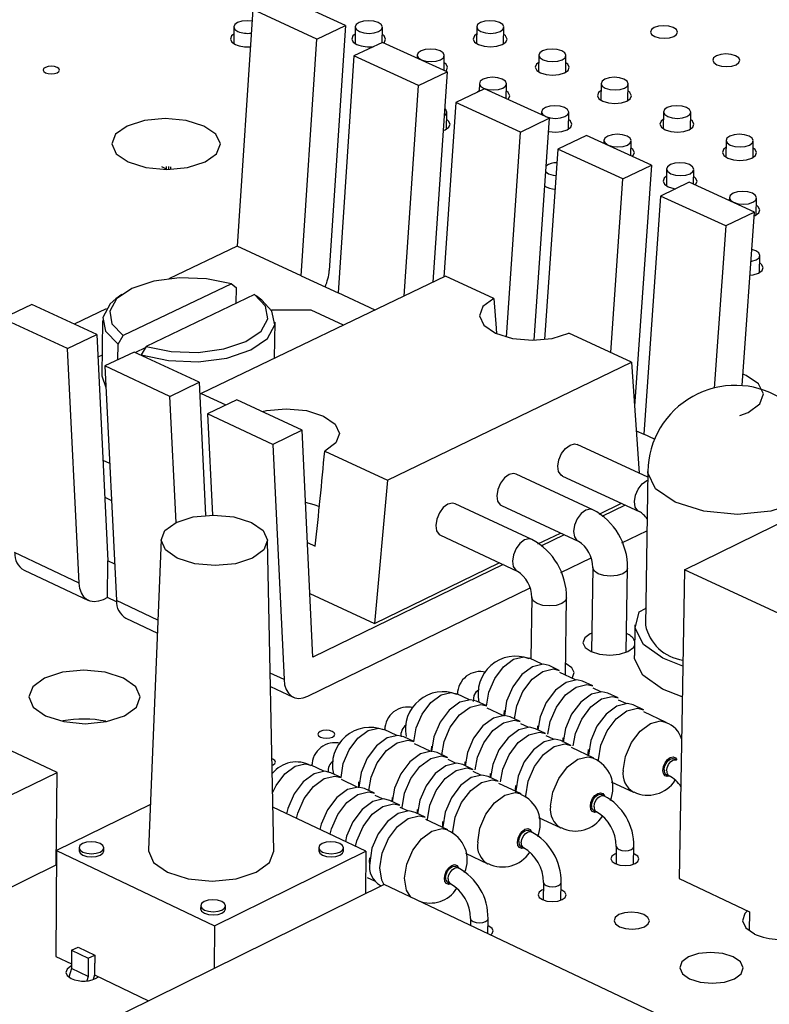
# Model space of a CAD drawing. Extents: x 64 to 144, y 97 to 234.
# Tile 11 of 16: x 110 to 120, y 170 to 183. Entities that reach past the tile are written whole.
import ezdxf

# ---------------------------------------------------------------- set-up
doc = ezdxf.new("R2010")
doc.units = 0
doc.layers.get('0').update_dxf_attribs({"linetype": 'CONTINUOUS'})

msp = doc.modelspace()

# ---------------------------------------------------------------- linework, layer by layer
at = {"color": 7, "linetype": 'CONTINUOUS'}
for p, q in [((114.285, 183.032), (113.458, 183.41)), ((113.088, 183.235), (112.889, 180.184)), ((113.915, 182.856), (113.088, 183.235)), ((112.845, 183.012), (112.843, 182.797)), ((113.915, 182.856), (114.285, 183.032)), ((114.285, 183.032), (114.075, 179.87)), ((114.411, 183.012), (114.409, 182.797)), ((114.758, 182.81), (114.76, 183.009)), ((115.977, 183.013), (115.974, 182.797)), ((116.323, 182.793), (116.326, 183.008)), ((113.713, 179.803), (113.915, 182.856)), ((114.764, 182.813), (114.394, 182.638)), ((115.595, 182.433), (114.764, 182.813)), ((114.394, 182.638), (114.19, 179.582)), ((115.225, 182.257), (114.394, 182.638)), ((115.21, 182.648), (115.209, 182.61)), ((115.557, 182.451), (115.559, 182.644)), ((116.778, 182.648), (116.775, 182.433)), ((117.124, 182.428), (117.127, 182.643)), ((115.225, 182.257), (115.595, 182.433)), ((115.595, 182.433), (115.411, 179.718)), ((115.042, 179.541), (115.225, 182.257)), ((116.011, 182.282), (116.009, 182.182)), ((116.358, 182.085), (116.36, 182.278)), ((117.581, 182.283), (117.577, 182.067)), ((117.927, 182.062), (117.931, 182.278)), ((116.076, 182.214), (115.706, 182.038)), ((116.009, 182.189), (115.986, 182.171)), ((116.911, 181.833), (116.076, 182.214)), ((115.706, 182.038), (115.553, 179.786)), ((116.541, 181.656), (115.706, 182.038)), ((115.588, 181.695), (115.591, 181.911)), ((116.813, 181.916), (116.813, 181.877)), ((117.16, 181.695), (117.164, 181.911)), ((118.386, 181.916), (118.382, 181.7)), ((118.732, 181.695), (118.736, 181.911)), ((116.541, 181.656), (116.911, 181.833)), ((116.911, 181.833), (116.713, 178.97)), ((116.359, 179.012), (116.541, 181.656)), ((117.394, 181.612), (117.024, 181.435)), ((118.232, 181.229), (117.394, 181.612)), ((117.618, 181.549), (117.618, 181.51)), ((117.966, 181.351), (117.969, 181.543)), ((119.193, 181.549), (119.189, 181.332)), ((119.54, 181.327), (119.543, 181.543)), ((117.024, 181.435), (116.853, 178.979)), ((117.862, 181.052), (117.024, 181.435)), ((111.912, 181.21), (111.972, 181.183)), ((111.972, 181.211), (111.972, 181.174)), ((112.001, 181.21), (112.001, 181.175)), ((112.03, 181.209), (112.03, 181.175)), ((117.862, 181.052), (118.232, 181.229)), ((118.232, 181.229), (118.013, 178.12)), ((118.425, 181.18), (118.422, 180.963)), ((118.773, 180.982), (118.777, 181.175)), ((117.705, 178.814), (117.862, 181.052)), ((118.717, 181.008), (118.347, 180.83)), ((119.559, 180.623), (118.717, 181.008)), ((118.347, 180.83), (118.13, 177.76)), ((119.189, 180.445), (118.347, 180.83)), ((119.235, 180.811), (119.234, 180.772)), ((119.582, 180.588), (119.586, 180.805)), ((119.559, 180.623), (119.189, 180.445)), ((119.398, 178.386), (119.559, 180.623)), ((119.189, 180.445), (119.04, 178.355)), ((112.889, 180.184), (112.009, 179.764)), ((113.713, 179.803), (112.889, 180.184)), ((119.625, 179.845), (119.629, 180.063)), ((112.813, 179.698), (111.417, 179.031)), ((115.574, 179.796), (112.426, 178.284)), ((112.813, 179.698), (112.875, 179.65)), ((113.713, 179.803), (114.19, 179.582)), ((116.197, 179.509), (115.574, 179.796)), ((111.401, 179.56), (111.325, 179.505)), ((113.111, 179.561), (111.714, 178.892)), ((112.875, 179.65), (112.873, 179.447)), ((114.668, 179.361), (114.19, 179.582)), ((110.241, 179.433), (109.864, 179.253)), ((111.077, 179.044), (110.241, 179.433)), ((113.208, 179.487), (113.133, 179.544)), ((111.2, 179.378), (110.785, 179.18)), ((113.841, 179.359), (113.33, 179.359)), ((114.26, 179.165), (113.841, 179.359)), ((110.699, 178.864), (109.864, 179.253)), ((111.151, 179.226), (111.145, 178.52)), ((113.371, 178.738), (113.376, 179.206)), ((117.974, 178.69), (117.165, 179.063)), ((110.699, 178.864), (111.077, 179.044)), ((111.077, 179.044), (111.222, 176.125)), ((111.351, 178.72), (111.353, 178.922)), ((111.353, 178.922), (111.417, 179.031)), ((110.851, 175.839), (110.699, 178.864)), ((111.559, 178.819), (111.182, 178.639)), ((112.398, 178.429), (111.559, 178.819)), ((111.703, 178.873), (111.576, 178.812)), ((111.714, 178.892), (111.65, 178.783)), ((111.147, 178.778), (111.091, 178.751)), ((111.65, 178.783), (111.65, 178.777)), ((114.826, 177.166), (117.974, 178.69)), ((117.974, 178.69), (118.073, 177.255)), ((112.021, 178.247), (111.182, 178.639)), ((111.182, 178.639), (111.333, 175.613)), ((112.021, 178.247), (112.398, 178.429)), ((112.398, 178.429), (112.481, 176.714)), ((112.426, 178.284), (112.406, 178.274)), ((112.426, 178.284), (112.744, 178.136)), ((112.1, 176.621), (112.021, 178.247)), ((112.883, 178.203), (112.506, 178.021)), ((113.726, 177.81), (112.883, 178.203)), ((113.348, 177.628), (112.506, 178.021)), ((112.506, 178.021), (112.569, 176.717)), ((113.726, 177.81), (113.348, 177.628)), ((113.863, 174.883), (113.726, 177.81)), ((118.035, 177.804), (118.13, 177.76)), ((118.271, 177.695), (118.13, 177.76)), ((113.348, 177.628), (113.492, 174.595)), ((114.017, 177.542), (114.826, 177.166)), ((118.183, 177.204), (117.272, 177.626)), ((111.157, 177.426), (111.244, 177.385)), ((118.656, 176.012), (121.667, 177.485)), ((118.184, 177.279), (118.152, 175.298)), ((114.826, 177.166), (114.657, 175.316)), ((117.475, 176.785), (116.486, 177.245)), ((117.083, 177.22), (118.071, 176.762)), ((111.181, 176.947), (111.268, 176.906)), ((116.687, 176.402), (115.698, 176.862)), ((116.297, 176.838), (117.285, 176.378)), ((117.554, 176.728), (117.842, 176.868)), ((117.89, 176.846), (117.592, 176.7)), ((117.85, 176.358), (118.171, 176.515)), ((111.908, 176.402), (111.745, 172.399)), ((113.362, 172.383), (113.28, 176.389)), ((115.509, 176.456), (116.497, 175.994)), ((116.767, 176.344), (117.056, 176.485)), ((117.104, 176.463), (116.805, 176.317)), ((113.793, 176.362), (113.894, 176.315)), ((110.851, 175.839), (110.019, 176.232)), ((111.218, 175.653), (111.222, 176.125)), ((111.309, 176.084), (111.222, 176.125)), ((117.063, 175.974), (117.452, 176.164)), ((110.14, 176.006), (110.972, 175.613)), ((116.316, 176.079), (113.863, 174.883)), ((114.657, 175.316), (116.268, 176.101)), ((117.474, 176.039), (117.458, 174.954)), ((117.906, 174.947), (117.923, 176.033)), ((118.656, 176.012), (118.589, 172.028)), ((121.141, 174.856), (118.656, 176.012)), ((113.799, 174.381), (116.664, 175.779)), ((111.218, 175.653), (111.16, 175.625)), ((111.334, 175.599), (111.218, 175.653)), ((113.824, 175.707), (114.657, 175.316)), ((116.687, 175.654), (116.675, 174.861)), ((117.121, 174.652), (117.136, 175.648)), ((118.071, 175.469), (118.155, 175.51)), ((111.453, 175.386), (111.859, 175.195)), ((118.017, 175.3), (118.01, 174.905)), ((116.819, 174.793), (116.657, 174.869)), ((117.042, 174.714), (116.911, 174.775)), ((117.251, 174.591), (117.048, 174.686)), ((113.318, 174.507), (113.612, 174.369)), ((117.473, 174.512), (117.343, 174.573)), ((117.577, 174.438), (117.48, 174.484)), ((115.884, 174.335), (115.722, 174.411)), ((117.8, 174.359), (117.669, 174.42)), ((116.107, 174.255), (115.976, 174.316)), ((116.315, 174.132), (116.113, 174.227)), ((117.904, 174.285), (117.807, 174.331)), ((118.127, 174.206), (117.996, 174.267)), ((116.538, 174.052), (116.408, 174.114)), ((118.421, 174.043), (118.133, 174.178)), ((116.642, 173.979), (116.545, 174.024)), ((116.763, 173.943), (116.766, 173.997)), ((114.946, 173.875), (114.784, 173.951)), ((115.168, 173.795), (115.038, 173.856)), ((116.865, 173.899), (116.734, 173.96)), ((116.969, 173.825), (116.871, 173.871)), ((117.09, 173.789), (117.093, 173.844)), ((115.377, 173.671), (115.175, 173.767)), ((117.192, 173.745), (117.061, 173.807)), ((117.486, 173.582), (117.198, 173.717)), ((110.565, 173.396), (109.901, 173.712)), ((115.6, 173.591), (115.469, 173.653)), ((114.004, 173.413), (113.843, 173.489)), ((115.704, 173.517), (115.607, 173.563)), ((115.927, 173.437), (115.796, 173.499)), ((115.826, 173.482), (115.829, 173.535)), ((118.552, 173.557), (118.519, 173.573)), ((107.381, 171.845), (110.565, 173.396)), ((110.556, 172.205), (110.565, 173.396)), ((114.227, 173.333), (114.097, 173.394)), ((116.03, 173.363), (115.933, 173.409)), ((116.254, 173.283), (116.123, 173.345)), ((116.153, 173.328), (116.156, 173.382)), ((118.423, 173.368), (118.456, 173.353)), ((114.436, 173.209), (114.234, 173.305)), ((116.548, 173.12), (116.26, 173.255)), ((117.711, 173.278), (117.998, 173.144)), ((114.659, 173.129), (114.528, 173.19)), ((114.762, 173.055), (114.666, 173.1)), ((117.617, 173.095), (117.584, 173.111)), ((111.769, 172.983), (110.559, 172.391)), ((114.986, 172.974), (114.855, 173.036)), ((114.886, 173.02), (114.889, 173.072)), ((114.548, 172.38), (113.35, 172.948)), ((115.089, 172.9), (114.992, 172.946)), ((115.313, 172.82), (115.182, 172.881)), ((115.212, 172.866), (115.215, 172.918)), ((117.487, 172.906), (117.52, 172.891)), ((115.606, 172.656), (115.319, 172.791)), ((116.774, 172.817), (117.061, 172.682)), ((116.678, 172.632), (116.645, 172.647)), ((117.777, 172.444), (117.773, 172.217)), ((110.559, 172.391), (110.548, 171.025)), ((110.559, 172.391), (112.595, 171.419)), ((110.849, 172.427), (110.849, 172.387)), ((111.167, 172.384), (111.168, 172.424)), ((112.595, 171.419), (114.548, 172.38)), ((113.94, 172.427), (113.939, 172.387)), ((114.258, 172.384), (114.259, 172.424)), ((114.548, 172.38), (114.541, 171.831)), ((115.834, 172.354), (116.121, 172.218)), ((116.548, 172.442), (116.581, 172.427)), ((117.999, 172.213), (118.003, 172.44)), ((107.376, 170.65), (110.556, 172.205)), ((115.736, 172.167), (115.703, 172.183)), ((114.785, 171.952), (110.954, 170.062)), ((114.565, 172.044), (114.661, 171.998)), ((114.735, 171.938), (114.747, 171.933)), ((118.499, 170.189), (114.785, 171.952)), ((115.606, 171.977), (115.639, 171.962)), ((116.838, 171.979), (116.835, 171.752)), ((117.061, 171.749), (117.065, 171.976)), ((118.589, 172.028), (119.494, 171.601)), ((112.418, 171.679), (112.417, 171.639)), ((112.737, 171.636), (112.737, 171.675)), ((119.494, 171.601), (119.489, 171.354)), ((115.896, 171.513), (115.895, 171.425)), ((116.121, 171.318), (116.123, 171.51)), ((112.595, 171.419), (112.59, 170.869)), ((110.752, 171.103), (110.75, 170.869)), ((110.752, 171.103), (110.836, 171.145)), ((110.752, 171.103), (110.967, 171)), ((110.836, 171.145), (111.052, 171.042)), ((110.548, 171.025), (110.75, 170.928)), ((110.967, 171), (110.965, 170.766)), ((110.967, 171), (111.052, 171.042)), ((111.049, 170.937), (111.048, 170.786)), ((111.049, 170.937), (111.051, 170.938)), ((111.052, 171.042), (111.051, 170.938)), ((110.75, 170.869), (110.718, 170.759)), ((110.965, 170.766), (110.75, 170.869)), ((110.965, 170.766), (110.949, 170.71)), ((111.048, 170.786), (111.03, 170.726)), ((111.048, 170.786), (111.744, 170.452))]:
    msp.add_line(p, q, dxfattribs=at)
at = {"color": 8, "linetype": 'CONTINUOUS'}
for p, q in [((111.866, 175.361), (111.333, 175.613)), ((113.492, 174.595), (113.315, 174.678))]:
    msp.add_line(p, q, dxfattribs=at)
at = {"color": 7, "linetype": 'CONTINUOUS'}
for points in [[(113.078, 183.086), (113.017, 183.092), (112.95, 183.085), (112.894, 183.068), (112.857, 183.042), (112.845, 183.011), (112.86, 182.979), (112.898, 182.953)], [(114.465, 182.953), (114.522, 182.936), (114.589, 182.929), (114.656, 182.936), (114.711, 182.953), (114.748, 182.979), (114.76, 183.011), (114.746, 183.042), (114.707, 183.068), (114.649, 183.085), (114.582, 183.092), (114.516, 183.085), (114.46, 183.068), (114.423, 183.042), (114.411, 183.011), (114.426, 182.979), (114.465, 182.953)], [(116.031, 182.953), (116.089, 182.936), (116.156, 182.929), (116.222, 182.936), (116.278, 182.953), (116.314, 182.979), (116.326, 183.011), (116.312, 183.042), (116.272, 183.068), (116.215, 183.085), (116.148, 183.092), (116.082, 183.085), (116.026, 183.068), (115.989, 183.042), (115.977, 183.011), (115.992, 182.979), (116.031, 182.953)], [(118.272, 182.889), (118.329, 182.871), (118.396, 182.865), (118.463, 182.871), (118.518, 182.889), (118.555, 182.915), (118.566, 182.946), (118.551, 182.977), (118.512, 183.004), (118.454, 183.021), (118.387, 183.027), (118.321, 183.021), (118.265, 183.004), (118.229, 182.977), (118.218, 182.946), (118.232, 182.915), (118.272, 182.889)], [(112.844, 182.918), (112.815, 182.895), (112.8, 182.856), (112.818, 182.817), (112.866, 182.784)], [(114.41, 182.919), (114.381, 182.895), (114.366, 182.856), (114.384, 182.817), (114.433, 182.784)], [(114.777, 182.807), (114.787, 182.817), (114.802, 182.856), (114.784, 182.895), (114.759, 182.915)], [(115.976, 182.919), (115.947, 182.895), (115.932, 182.856), (115.95, 182.817), (115.999, 182.784)], [(115.999, 182.784), (116.071, 182.762), (116.154, 182.755), (116.237, 182.762), (116.307, 182.784), (116.353, 182.817), (116.368, 182.856), (116.349, 182.895), (116.325, 182.915)], [(115.264, 182.588), (115.321, 182.571), (115.388, 182.564), (115.455, 182.571), (115.511, 182.588), (115.547, 182.615), (115.559, 182.646), (115.545, 182.677), (115.506, 182.703), (115.448, 182.721), (115.381, 182.727), (115.314, 182.721), (115.259, 182.703), (115.222, 182.677), (115.21, 182.646), (115.225, 182.615), (115.264, 182.588)], [(116.832, 182.588), (116.89, 182.571), (116.957, 182.564), (117.023, 182.571), (117.079, 182.588), (117.116, 182.615), (117.127, 182.646), (117.113, 182.677), (117.073, 182.703), (117.016, 182.721), (116.949, 182.727), (116.882, 182.721), (116.826, 182.703), (116.79, 182.677), (116.778, 182.646), (116.793, 182.615), (116.832, 182.588)], [(119.075, 182.524), (119.133, 182.507), (119.2, 182.5), (119.266, 182.507), (119.322, 182.524), (119.358, 182.551), (119.37, 182.582), (119.355, 182.613), (119.315, 182.639), (119.258, 182.657), (119.191, 182.663), (119.124, 182.657), (119.069, 182.639), (119.032, 182.613), (119.021, 182.582), (119.036, 182.551), (119.075, 182.524)], [(110.417, 182.42), (110.452, 182.41), (110.493, 182.406), (110.533, 182.41), (110.567, 182.42), (110.59, 182.436), (110.598, 182.455), (110.589, 182.474), (110.566, 182.49), (110.531, 182.501), (110.49, 182.505), (110.45, 182.501), (110.416, 182.49), (110.393, 182.474), (110.385, 182.455), (110.394, 182.436), (110.417, 182.42)], [(115.576, 182.442), (115.586, 182.452), (115.601, 182.491), (115.582, 182.53), (115.558, 182.55)], [(116.777, 182.555), (116.747, 182.53), (116.732, 182.491), (116.751, 182.452), (116.8, 182.419)], [(116.8, 182.419), (116.871, 182.397), (116.955, 182.389), (117.039, 182.397), (117.108, 182.419), (117.154, 182.452), (117.169, 182.491), (117.15, 182.53), (117.126, 182.55)], [(116.064, 182.223), (116.122, 182.205), (116.189, 182.199), (116.256, 182.205), (116.312, 182.223), (116.348, 182.249), (116.36, 182.28), (116.346, 182.311), (116.306, 182.338), (116.249, 182.356), (116.182, 182.362), (116.115, 182.356), (116.059, 182.338), (116.022, 182.311), (116.011, 182.28), (116.025, 182.249), (116.064, 182.223)], [(117.635, 182.223), (117.693, 182.205), (117.76, 182.199), (117.827, 182.205), (117.882, 182.223), (117.919, 182.249), (117.931, 182.28), (117.916, 182.311), (117.876, 182.338), (117.819, 182.356), (117.751, 182.362), (117.685, 182.356), (117.629, 182.338), (117.593, 182.311), (117.581, 182.28), (117.596, 182.249), (117.635, 182.223)], [(116.377, 182.076), (116.387, 182.086), (116.402, 182.125), (116.383, 182.164), (116.359, 182.184)], [(117.579, 182.189), (117.549, 182.164), (117.535, 182.125), (117.553, 182.086), (117.602, 182.053)], [(117.602, 182.053), (117.674, 182.031), (117.759, 182.023), (117.842, 182.031), (117.912, 182.053), (117.957, 182.086), (117.972, 182.125), (117.953, 182.164), (117.929, 182.184)], [(116.867, 181.856), (116.925, 181.838), (116.992, 181.832), (117.059, 181.838), (117.115, 181.856), (117.152, 181.882), (117.164, 181.914), (117.149, 181.945), (117.109, 181.971), (117.052, 181.989), (116.985, 181.995), (116.918, 181.989), (116.862, 181.971), (116.825, 181.945), (116.813, 181.914), (116.828, 181.882), (116.867, 181.856)], [(118.44, 181.856), (118.498, 181.838), (118.565, 181.832), (118.632, 181.838), (118.688, 181.856), (118.724, 181.882), (118.736, 181.914), (118.721, 181.945), (118.681, 181.971), (118.624, 181.989), (118.556, 181.995), (118.49, 181.989), (118.434, 181.971), (118.397, 181.945), (118.386, 181.914), (118.401, 181.882), (118.44, 181.856)], [(115.557, 181.863), (115.579, 181.882), (115.591, 181.914), (115.577, 181.945), (115.563, 181.957)], [(111.483, 181.271), (111.712, 181.199), (111.982, 181.174), (112.249, 181.199), (112.475, 181.271), (112.623, 181.377), (112.672, 181.503), (112.615, 181.628), (112.46, 181.734), (112.23, 181.805), (111.961, 181.83), (111.694, 181.805), (111.469, 181.734), (111.32, 181.628), (111.271, 181.503), (111.328, 181.377), (111.483, 181.271)], [(115.544, 181.675), (115.572, 181.686), (115.618, 181.72), (115.633, 181.759), (115.615, 181.798), (115.59, 181.818)], [(116.899, 181.666), (116.907, 181.664), (116.991, 181.656), (117.075, 181.664), (117.144, 181.686), (117.19, 181.72), (117.205, 181.759), (117.186, 181.798), (117.162, 181.817)], [(118.384, 181.823), (118.354, 181.798), (118.339, 181.759), (118.358, 181.72), (118.407, 181.686)], [(118.407, 181.686), (118.48, 181.664), (118.564, 181.656), (118.647, 181.664), (118.717, 181.686), (118.763, 181.72), (118.777, 181.759), (118.758, 181.798), (118.734, 181.817)], [(117.673, 181.488), (117.73, 181.47), (117.798, 181.464), (117.865, 181.47), (117.921, 181.488), (117.957, 181.515), (117.969, 181.546), (117.954, 181.577), (117.915, 181.604), (117.857, 181.622), (117.789, 181.628), (117.723, 181.622), (117.667, 181.604), (117.63, 181.577), (117.618, 181.546), (117.633, 181.515), (117.673, 181.488)], [(119.247, 181.488), (119.305, 181.47), (119.373, 181.464), (119.44, 181.47), (119.495, 181.488), (119.532, 181.515), (119.543, 181.546), (119.528, 181.577), (119.489, 181.604), (119.431, 181.622), (119.363, 181.628), (119.297, 181.622), (119.241, 181.604), (119.204, 181.577), (119.193, 181.546), (119.208, 181.515), (119.247, 181.488)], [(117.986, 181.342), (117.996, 181.352), (118.01, 181.391), (117.992, 181.43), (117.968, 181.45)], [(119.191, 181.455), (119.161, 181.43), (119.146, 181.391), (119.165, 181.352), (119.215, 181.318)], [(119.215, 181.318), (119.287, 181.296), (119.371, 181.288), (119.455, 181.296), (119.524, 181.318), (119.57, 181.352), (119.584, 181.391), (119.566, 181.43), (119.542, 181.449)], [(118.48, 181.119), (118.538, 181.102), (118.605, 181.095), (118.672, 181.102), (118.728, 181.119), (118.765, 181.146), (118.777, 181.177), (118.761, 181.209), (118.722, 181.236), (118.664, 181.253), (118.596, 181.26), (118.53, 181.253), (118.474, 181.236), (118.437, 181.209), (118.425, 181.177), (118.44, 181.146), (118.48, 181.119)], [(116.863, 181.146), (116.864, 181.146), (116.903, 181.119)], [(116.903, 181.119), (116.961, 181.102), (117, 181.096)], [(118.424, 181.087), (118.394, 181.062), (118.379, 181.022), (118.398, 180.983), (118.447, 180.95)], [(118.793, 180.973), (118.803, 180.983), (118.818, 181.022), (118.799, 181.062), (118.775, 181.081)], [(118.447, 180.95), (118.52, 180.927), (118.542, 180.924)], [(119.289, 180.75), (119.347, 180.732), (119.415, 180.726), (119.482, 180.732), (119.538, 180.75), (119.575, 180.776), (119.586, 180.808), (119.571, 180.839), (119.531, 180.866), (119.473, 180.884), (119.406, 180.89), (119.339, 180.884), (119.283, 180.866), (119.246, 180.839), (119.235, 180.808), (119.25, 180.776), (119.289, 180.75)], [(119.556, 180.574), (119.567, 180.58), (119.613, 180.613), (119.627, 180.653), (119.608, 180.692), (119.585, 180.711)], [(119.513, 179.987), (119.525, 179.989), (119.581, 180.007), (119.618, 180.034), (119.629, 180.066), (119.614, 180.098), (119.574, 180.124), (119.524, 180.141)], [(119.501, 179.809), (119.54, 179.815), (119.61, 179.837), (119.656, 179.871), (119.671, 179.91), (119.651, 179.95), (119.628, 179.969)], [(112.813, 179.698), (112.492, 179.764), (112.145, 179.775), (111.812, 179.731), (111.531, 179.637), (111.334, 179.503), (111.245, 179.345), (111.273, 179.181), (111.417, 179.031)], [(111.714, 178.892), (112.036, 178.827), (112.384, 178.815), (112.718, 178.86), (113, 178.954), (113.196, 179.089), (113.284, 179.247), (113.255, 179.41), (113.111, 179.561)], [(111.325, 179.505), (111.251, 179.44), (111.155, 179.266), (111.19, 179.086), (111.353, 178.922)], [(111.65, 178.783), (112.002, 178.709), (112.384, 178.694), (112.753, 178.742), (113.063, 178.846), (113.278, 178.994), (113.373, 179.168), (113.336, 179.348), (113.208, 179.487)], [(116.197, 179.509), (116.057, 179.407), (116.012, 179.286), (116.068, 179.165), (116.218, 179.063), (116.438, 178.994), (116.696, 178.97), (116.951, 178.994), (117.165, 179.063)], [(116.197, 179.509), (116.226, 179.128), (116.231, 179.054)], [(111.145, 178.52), (111.145, 178.511), (111.196, 178.361)], [(119.371, 177.999), (119.479, 178.041), (119.627, 178.15), (119.673, 178.279), (119.612, 178.407), (119.452, 178.516), (119.409, 178.534)], [(113.211, 178.05), (113.265, 178.063), (113.522, 178.087), (113.78, 178.063), (114, 177.993), (114.15, 177.89), (114.206, 177.768), (114.159, 177.646), (114.017, 177.542)], [(117.083, 177.22), (117.066, 177.231), (117.033, 177.279), (117.023, 177.348), (117.036, 177.429), (117.07, 177.51), (117.121, 177.577), (117.18, 177.62), (117.239, 177.634), (117.272, 177.626)], [(116.486, 177.245), (116.453, 177.253), (116.394, 177.239), (116.335, 177.195), (116.284, 177.128), (116.249, 177.048), (116.237, 176.966), (116.247, 176.897), (116.28, 176.849), (116.297, 176.838)], [(113.953, 176.824), (113.882, 176.85), (113.769, 176.878)], [(115.606, 176.856), (115.546, 176.812), (115.496, 176.745), (115.461, 176.665), (115.448, 176.583), (115.459, 176.514), (115.492, 176.466), (115.509, 176.456)], [(115.698, 176.862), (115.665, 176.87), (115.606, 176.856)], [(113.071, 176.622), (113.223, 176.516), (113.28, 176.391), (113.232, 176.266), (113.087, 176.16), (112.866, 176.089), (112.604, 176.064), (112.341, 176.089), (112.116, 176.16), (111.964, 176.266), (111.908, 176.391), (111.956, 176.516), (112.102, 176.622), (112.322, 176.692), (112.583, 176.717), (112.846, 176.692), (113.071, 176.622)], [(111.16, 175.625), (111.102, 175.604), (111.046, 175.597), (110.994, 175.605), (110.948, 175.627), (110.91, 175.664), (110.88, 175.712), (110.86, 175.771), (110.851, 175.839)], [(118.155, 175.517), (118.155, 175.516), (118.148, 175.507)], [(118.635, 174.769), (118.378, 174.869), (118.126, 175.049), (118.019, 175.258), (118.071, 175.469)], [(117.461, 175.193), (117.44, 175.184), (117.37, 175.132), (117.347, 175.07), (117.376, 175.009), (117.451, 174.957)], [(117.451, 174.957), (117.562, 174.922), (117.692, 174.909), (117.82, 174.922), (117.927, 174.957), (117.997, 175.009), (118.012, 175.033)], [(118.628, 174.374), (118.371, 174.473), (118.119, 174.653), (118.013, 174.862), (118.01, 174.905)], [(116.911, 174.775), (116.834, 174.793), (116.698, 174.761), (116.56, 174.659), (116.442, 174.503), (116.362, 174.318), (116.333, 174.13)], [(116.464, 174.087), (116.493, 174.256), (116.573, 174.442), (116.69, 174.598), (116.828, 174.7), (116.965, 174.732), (117.042, 174.714)], [(117.203, 174.614), (117.211, 174.623), (117.233, 174.685), (117.205, 174.746), (117.129, 174.799), (117.123, 174.802)], [(110.417, 174.127), (110.653, 174.052), (110.929, 174.026), (111.203, 174.052), (111.435, 174.127), (111.588, 174.239), (111.639, 174.371), (111.58, 174.503), (111.421, 174.615), (111.186, 174.689), (110.911, 174.716), (110.637, 174.689), (110.405, 174.615), (110.252, 174.503), (110.201, 174.371), (110.259, 174.239), (110.417, 174.127)], [(113.492, 174.595), (113.5, 174.527), (113.52, 174.468), (113.549, 174.419), (113.587, 174.383), (113.633, 174.36), (113.685, 174.352), (113.741, 174.359), (113.799, 174.381)], [(117.343, 174.573), (117.266, 174.591), (117.129, 174.559), (116.992, 174.457), (116.874, 174.301), (116.794, 174.115), (116.764, 173.946)], [(116.895, 173.892), (116.924, 174.054), (117.004, 174.24), (117.122, 174.396), (117.26, 174.498), (117.396, 174.53), (117.473, 174.512)], [(115.936, 174.314), (115.946, 174.388), (115.973, 174.443), (116.007, 174.469), (116.007, 174.469)], [(117.669, 174.42), (117.592, 174.438), (117.456, 174.406), (117.318, 174.304), (117.2, 174.148), (117.12, 173.962), (117.091, 173.793)], [(117.222, 173.739), (117.251, 173.9), (117.331, 174.086), (117.449, 174.242), (117.586, 174.345), (117.723, 174.377), (117.8, 174.359)], [(115.976, 174.316), (115.898, 174.335), (115.761, 174.302), (115.623, 174.2), (115.505, 174.044), (115.425, 173.858), (115.396, 173.67)], [(115.526, 173.626), (115.556, 173.797), (115.636, 173.983), (115.754, 174.139), (115.892, 174.241), (116.029, 174.274), (116.107, 174.255)], [(117.996, 174.267), (117.919, 174.285), (117.783, 174.253), (117.645, 174.15), (117.527, 173.994), (117.447, 173.808), (117.417, 173.621)], [(117.548, 173.537), (117.548, 173.559), (117.578, 173.747), (117.658, 173.933), (117.776, 174.089), (117.913, 174.191), (118.05, 174.224), (118.127, 174.206)], [(116.408, 174.114), (116.33, 174.132), (116.193, 174.099), (116.055, 173.997), (115.937, 173.841), (115.857, 173.655), (115.827, 173.484)], [(116.332, 174.124), (116.332, 174.145), (116.335, 174.198)], [(115.958, 173.431), (115.987, 173.593), (116.067, 173.78), (116.185, 173.936), (116.323, 174.038), (116.46, 174.071), (116.538, 174.052)], [(116.734, 173.96), (116.656, 173.979), (116.519, 173.946), (116.381, 173.844), (116.263, 173.687), (116.183, 173.501), (116.154, 173.33)], [(113.962, 173.853), (113.998, 173.842), (114.04, 173.838), (114.082, 173.842), (114.117, 173.853), (114.14, 173.87), (114.147, 173.89), (114.138, 173.91), (114.114, 173.927), (114.078, 173.939), (114.036, 173.943), (113.994, 173.939), (113.959, 173.927), (113.936, 173.91), (113.929, 173.89), (113.938, 173.87), (113.962, 173.853)], [(115.038, 173.856), (114.959, 173.875), (114.822, 173.842), (114.683, 173.739), (114.565, 173.583), (114.485, 173.397), (114.455, 173.209)], [(116.285, 173.276), (116.314, 173.439), (116.394, 173.626), (116.512, 173.782), (116.65, 173.884), (116.787, 173.917), (116.865, 173.899)], [(114.586, 173.163), (114.615, 173.335), (114.695, 173.522), (114.814, 173.678), (114.952, 173.78), (115.09, 173.813), (115.168, 173.795)], [(115.395, 173.663), (115.395, 173.685), (115.398, 173.737)], [(117.061, 173.807), (116.983, 173.825), (116.846, 173.792), (116.708, 173.69), (116.59, 173.533), (116.51, 173.347), (116.48, 173.159)], [(116.611, 173.074), (116.611, 173.097), (116.641, 173.285), (116.721, 173.472), (116.839, 173.628), (116.977, 173.731), (117.114, 173.764), (117.192, 173.745)], [(115.469, 173.653), (115.391, 173.671), (115.253, 173.638), (115.115, 173.536), (114.997, 173.379), (114.916, 173.193), (114.887, 173.021)], [(115.017, 172.934), (115.017, 172.943), (115.047, 173.131), (115.127, 173.318), (115.245, 173.474), (115.384, 173.577), (115.522, 173.61), (115.6, 173.591)], [(117.416, 173.615), (117.416, 173.636), (117.42, 173.691)], [(113.339, 173.489), (113.351, 173.494), (113.374, 173.511), (113.381, 173.531), (113.372, 173.552), (113.348, 173.569), (113.337, 173.573)], [(115.796, 173.499), (115.717, 173.517), (115.58, 173.484), (115.441, 173.382), (115.323, 173.225), (115.243, 173.039), (115.214, 172.866)], [(118.394, 173.432), (118.4, 173.473), (118.418, 173.513), (118.443, 173.547), (118.473, 173.569), (118.503, 173.577), (118.519, 173.573)], [(114.097, 173.394), (114.017, 173.413), (113.879, 173.38), (113.74, 173.277), (113.622, 173.121), (113.542, 172.934), (113.525, 172.865)], [(113.655, 172.803), (113.672, 172.872), (113.752, 173.059), (113.871, 173.216), (114.01, 173.318), (114.148, 173.351), (114.227, 173.333)], [(115.344, 172.78), (115.344, 172.789), (115.374, 172.977), (115.454, 173.164), (115.572, 173.32), (115.711, 173.423), (115.848, 173.456), (115.927, 173.437)], [(116.123, 173.345), (116.044, 173.363), (115.907, 173.33), (115.768, 173.228), (115.65, 173.071), (115.57, 172.884), (115.54, 172.696)], [(114.528, 173.19), (114.449, 173.209), (114.311, 173.176), (114.172, 173.073), (114.053, 172.916), (113.973, 172.73), (113.956, 172.661)], [(114.455, 173.2), (114.455, 173.224), (114.458, 173.275)], [(115.671, 172.609), (115.671, 172.634), (115.7, 172.822), (115.781, 173.009), (115.899, 173.166), (116.038, 173.269), (116.175, 173.302), (116.254, 173.283)], [(116.48, 173.143), (116.479, 173.174), (116.482, 173.228)], [(114.087, 172.599), (114.104, 172.668), (114.184, 172.855), (114.303, 173.011), (114.442, 173.114), (114.58, 173.147), (114.659, 173.129)], [(117.457, 172.97), (117.464, 173.011), (117.481, 173.051), (117.507, 173.085), (117.537, 173.108), (117.567, 173.115), (117.584, 173.111)], [(114.855, 173.036), (114.776, 173.055), (114.637, 173.021), (114.499, 172.919), (114.38, 172.762), (114.3, 172.575), (114.283, 172.506)], [(114.413, 172.444), (114.43, 172.513), (114.511, 172.7), (114.629, 172.857), (114.768, 172.96), (114.906, 172.993), (114.986, 172.974)], [(115.182, 172.881), (115.102, 172.9), (114.964, 172.867), (114.825, 172.764), (114.707, 172.607), (114.626, 172.42), (114.597, 172.232)], [(114.785, 171.947), (114.753, 172.008), (114.727, 172.169), (114.757, 172.358), (114.838, 172.545), (114.956, 172.702), (115.095, 172.805), (115.233, 172.838), (115.313, 172.82)], [(115.539, 172.687), (115.539, 172.711), (115.542, 172.764)], [(116.518, 172.506), (116.525, 172.547), (116.542, 172.588), (116.568, 172.622), (116.598, 172.644), (116.628, 172.651), (116.645, 172.647)], [(110.897, 172.371), (110.949, 172.354), (111.01, 172.348), (111.071, 172.354), (111.122, 172.371), (111.156, 172.396), (111.168, 172.425), (111.155, 172.455), (111.12, 172.48), (111.067, 172.496), (111.006, 172.502), (110.945, 172.496), (110.894, 172.48), (110.86, 172.455), (110.849, 172.425), (110.862, 172.396), (110.897, 172.371)], [(113.988, 172.371), (114.041, 172.354), (114.102, 172.348), (114.163, 172.354), (114.214, 172.371), (114.247, 172.396), (114.258, 172.425), (114.245, 172.455), (114.21, 172.48), (114.157, 172.496), (114.096, 172.502), (114.036, 172.496), (113.984, 172.48), (113.951, 172.455), (113.94, 172.425), (113.953, 172.396), (113.988, 172.371)], [(110.849, 172.387), (110.849, 172.385), (110.862, 172.356), (110.897, 172.331), (110.949, 172.314), (111.01, 172.308), (111.071, 172.314), (111.122, 172.331), (111.156, 172.356), (111.167, 172.384)], [(111.745, 172.399), (111.745, 172.385), (111.811, 172.236), (111.99, 172.109), (112.255, 172.024), (112.566, 171.995), (112.874, 172.024), (113.134, 172.109), (113.305, 172.236), (113.362, 172.383)], [(113.939, 172.387), (113.939, 172.385), (113.953, 172.356), (113.988, 172.331), (114.04, 172.314), (114.102, 172.308), (114.162, 172.314), (114.213, 172.331), (114.247, 172.356), (114.258, 172.384)], [(117.775, 172.353), (117.756, 172.345), (117.718, 172.317), (117.706, 172.283), (117.722, 172.25), (117.762, 172.222)], [(117.762, 172.222), (117.822, 172.203), (117.892, 172.196), (117.961, 172.203), (118.018, 172.222), (118.056, 172.25), (118.068, 172.283), (118.053, 172.317), (118.012, 172.345), (118.002, 172.35)], [(114.597, 172.213), (114.596, 172.247), (114.599, 172.298)], [(115.576, 172.041), (115.583, 172.082), (115.6, 172.123), (115.626, 172.157), (115.656, 172.179), (115.686, 172.187), (115.703, 172.183)], [(116.837, 171.889), (116.818, 171.881), (116.78, 171.852), (116.768, 171.819), (116.783, 171.785), (116.824, 171.757)], [(116.824, 171.757), (116.883, 171.738), (116.953, 171.731), (117.022, 171.738), (117.08, 171.757), (117.118, 171.785), (117.13, 171.819), (117.115, 171.852), (117.074, 171.881), (117.063, 171.886)], [(112.466, 171.622), (112.519, 171.606), (112.58, 171.6), (112.641, 171.606), (112.692, 171.622), (112.726, 171.647), (112.737, 171.677), (112.724, 171.707), (112.689, 171.732), (112.636, 171.749), (112.575, 171.754), (112.514, 171.749), (112.463, 171.732), (112.429, 171.707), (112.418, 171.677), (112.431, 171.647), (112.466, 171.622)], [(112.417, 171.639), (112.417, 171.637), (112.43, 171.608), (112.466, 171.582), (112.518, 171.566), (112.58, 171.56), (112.641, 171.566), (112.692, 171.582), (112.726, 171.608), (112.737, 171.636)], [(117.819, 171.407), (117.894, 171.383), (117.981, 171.375), (118.068, 171.383), (118.14, 171.407), (118.187, 171.443), (118.203, 171.485), (118.183, 171.527), (118.132, 171.563), (118.057, 171.586), (117.97, 171.595), (117.884, 171.586), (117.811, 171.563), (117.764, 171.527), (117.749, 171.485), (117.768, 171.443), (117.819, 171.407)], [(119.47, 171.612), (119.435, 171.577), (119.402, 171.485), (119.445, 171.392), (119.558, 171.314)], [(116.157, 171.301), (116.177, 171.319), (116.189, 171.353), (116.174, 171.386), (116.133, 171.415), (116.122, 171.42)], [(118.721, 170.736), (118.857, 170.693), (119.014, 170.678), (119.17, 170.693), (119.301, 170.736), (119.386, 170.801), (119.413, 170.877), (119.377, 170.953), (119.285, 171.018), (119.15, 171.061), (118.993, 171.076), (118.837, 171.061), (118.706, 171.018), (118.621, 170.953), (118.594, 170.877), (118.629, 170.801), (118.721, 170.736)], [(110.75, 170.9), (110.744, 170.897), (110.695, 170.862), (110.679, 170.819), (110.698, 170.777), (110.748, 170.741)]]:
    msp.add_lwpolyline(points, dxfattribs=at)
at = {"color": 8, "linetype": 'CONTINUOUS'}
for points in [[(120.131, 176.882), (119.771, 176.766), (119.341, 176.725), (118.907, 176.766), (118.535, 176.882), (118.281, 177.056), (118.184, 177.261), (118.184, 177.279)], [(118.07, 176.762), (118.054, 176.772), (118.022, 176.82), (118.011, 176.89), (118.024, 176.971), (118.059, 177.051), (118.11, 177.118), (118.169, 177.162), (118.182, 177.168)], [(117.475, 176.785), (117.442, 176.793), (117.383, 176.779), (117.324, 176.735), (117.273, 176.668), (117.238, 176.588), (117.225, 176.506), (117.236, 176.437), (117.268, 176.389), (117.283, 176.379)], [(116.687, 176.401), (116.654, 176.409), (116.595, 176.395), (116.535, 176.351), (116.484, 176.284), (116.45, 176.204), (116.437, 176.122), (116.448, 176.052), (116.48, 176.005), (116.495, 175.995)], [(117.923, 176.033), (117.908, 175.995), (117.861, 175.96), (117.79, 175.937), (117.704, 175.929), (117.618, 175.937), (117.544, 175.96), (117.494, 175.995), (117.474, 176.036), (117.474, 176.039)], [(117.136, 175.648), (117.121, 175.61), (117.074, 175.575), (117.002, 175.552), (116.916, 175.544), (116.83, 175.552), (116.756, 175.575), (116.706, 175.61), (116.687, 175.651), (116.687, 175.654)], [(116.104, 174.252), (116.133, 174.432), (116.209, 174.609), (116.322, 174.758), (116.453, 174.856), (116.584, 174.887), (116.657, 174.869)], [(115.167, 173.793), (115.195, 173.972), (115.272, 174.15), (115.385, 174.3), (115.517, 174.397), (115.648, 174.428), (115.722, 174.411)], [(114.227, 173.332), (114.255, 173.512), (114.332, 173.69), (114.445, 173.839), (114.577, 173.937), (114.709, 173.969), (114.784, 173.951)], [(117.867, 173.424), (117.895, 173.604), (117.972, 173.782), (118.085, 173.931), (118.217, 174.029), (118.347, 174.061), (118.421, 174.043)], [(116.93, 172.962), (116.958, 173.142), (117.035, 173.32), (117.148, 173.47), (117.28, 173.568), (117.411, 173.6), (117.486, 173.582)], [(118.378, 173.424), (118.386, 173.473), (118.407, 173.522), (118.437, 173.563), (118.473, 173.589), (118.509, 173.598), (118.539, 173.587), (118.558, 173.558), (118.559, 173.558)], [(113.346, 173.144), (113.389, 173.228), (113.502, 173.378), (113.635, 173.476), (113.767, 173.507), (113.843, 173.489)], [(118.426, 173.417), (118.433, 173.457), (118.45, 173.498), (118.476, 173.532), (118.506, 173.554), (118.536, 173.561), (118.552, 173.557)], [(118.457, 173.347), (118.434, 173.343), (118.404, 173.354), (118.384, 173.382), (118.378, 173.424)], [(115.99, 172.498), (116.018, 172.679), (116.095, 172.857), (116.208, 173.007), (116.341, 173.106), (116.472, 173.137), (116.548, 173.12)], [(117.442, 172.962), (117.45, 173.011), (117.471, 173.06), (117.501, 173.101), (117.537, 173.127), (117.573, 173.136), (117.603, 173.125), (117.623, 173.097), (117.625, 173.091)], [(117.49, 172.954), (117.497, 172.995), (117.514, 173.036), (117.54, 173.07), (117.57, 173.092), (117.6, 173.099), (117.617, 173.095)], [(117.522, 172.884), (117.498, 172.881), (117.468, 172.892), (117.448, 172.92), (117.442, 172.962)], [(115.047, 172.033), (115.075, 172.214), (115.152, 172.393), (115.266, 172.543), (115.399, 172.641), (115.531, 172.673), (115.606, 172.655)], [(116.503, 172.498), (116.51, 172.548), (116.531, 172.596), (116.562, 172.637), (116.598, 172.664), (116.634, 172.673), (116.664, 172.662), (116.684, 172.633), (116.684, 172.633)], [(116.551, 172.491), (116.558, 172.532), (116.575, 172.572), (116.601, 172.606), (116.631, 172.629), (116.661, 172.636), (116.678, 172.632)], [(116.583, 172.421), (116.559, 172.417), (116.529, 172.428), (116.509, 172.456), (116.503, 172.498)], [(117.777, 172.444), (117.777, 172.442), (117.786, 172.421), (117.812, 172.403)], [(117.812, 172.403), (117.849, 172.391), (117.893, 172.387), (117.936, 172.391), (117.972, 172.403), (117.995, 172.421), (118.003, 172.44)], [(115.56, 172.033), (115.568, 172.083), (115.589, 172.131), (115.62, 172.172), (115.656, 172.199), (115.692, 172.208), (115.723, 172.197), (115.743, 172.169), (115.743, 172.168)], [(115.609, 172.026), (115.615, 172.067), (115.633, 172.107), (115.659, 172.141), (115.689, 172.164), (115.719, 172.171), (115.736, 172.167)], [(115.127, 171.79), (115.071, 171.879), (115.047, 172.033)], [(115.641, 171.956), (115.617, 171.952), (115.587, 171.963), (115.567, 171.991), (115.56, 172.033)], [(116.838, 171.979), (116.838, 171.977), (116.848, 171.956), (116.873, 171.939)], [(116.873, 171.939), (116.91, 171.927), (116.954, 171.923), (116.997, 171.927), (117.033, 171.939), (117.057, 171.956), (117.065, 171.976)], [(115.896, 171.513), (115.896, 171.511), (115.906, 171.49), (115.931, 171.473)], [(115.931, 171.473), (115.969, 171.461), (116.012, 171.456), (116.056, 171.461), (116.092, 171.473), (116.116, 171.49), (116.123, 171.51)]]:
    msp.add_lwpolyline(points, dxfattribs=at)
at = {"color": 7, "linetype": 'CONTINUOUS'}
for centre, radius, start, end in [((113.023, 183.262), 0.333, 248.0924, 277.8314), ((113.021, 183.166), 0.412, 248.0137, 274.9843), ((114.588, 183.172), 0.417, 248.1112, 278.4201), ((117.002, 181.03), 0.23, 87.7278, 125.6392), ((117.005, 181.244), 0.323, 241.4005, 266.9589), ((113.418, 179.921), 0.659, 336.6032, 355.5783), ((119.311, 177.261), 1.128, 358.977, 179.1178), ((47.362, 183.594), 66.929, 353.75638, 354.81241), ((117.077, 176.039), 0.846, 359.5897, 61.9679), ((117.951, 176.529), 0.262, 31.698, 62.6256), ((116.288, 175.653), 0.848, 359.6399, 61.9032), ((117.08, 176.042), 0.394, 359.6655, 58.6241), ((110.263, 176.217), 0.244, 176.4885, 239.9248), ((116.291, 175.656), 0.396, 359.7162, 58.5585), ((111.576, 175.597), 0.244, 176.3406, 239.8689), ((118.717, 175.418), 0.578, 191.9502, 262.0048), ((117.835, 174.995), 0.206, 30.0561, 68.7681), ((116.477, 174.412), 0.484, 68.5266, 193.1241), ((116.025, 174.401), 0.298, 76.4114, 179.025), ((115.542, 173.954), 0.484, 68.4361, 190.8914), ((115.089, 173.943), 0.298, 76.5586, 179.3444), ((110.906, 172.655), 1.431, 78.3907, 100.7351), ((114.602, 173.493), 0.486, 68.3917, 193.5689), ((115.155, 173.879), 0.156, 122.9131, 188.5476), ((118.318, 173.739), 0.315, 16.9045, 71.5107), ((114.15, 173.483), 0.298, 76.6714, 179.6715), ((113.65, 173.137), 0.395, 61.26, 141.5838), ((114.216, 173.419), 0.155, 123.4639, 188.7394), ((117.326, 173.199), 0.408, 336.6021, 67.4429), ((118.455, 173.422), 0.0621, 170.4466, 239.5655), ((118.302, 173.031), 0.357, 30.6651, 64.3614), ((118.185, 173.521), 0.417, 243.8111, 327.2457), ((116.388, 172.736), 0.409, 336.4968, 67.4177), ((117.281, 172.456), 0.723, 358.7714, 62.2929), ((117.519, 172.96), 0.0622, 170.5482, 239.5642), ((117.249, 173.06), 0.418, 243.7823, 327.1285), ((117.261, 172.445), 0.515, 359.8642, 59.8603), ((115.446, 172.271), 0.409, 336.3929, 67.3896), ((116.34, 171.991), 0.725, 358.8291, 62.2171), ((116.58, 172.496), 0.0623, 170.6516, 239.5602), ((116.31, 172.597), 0.419, 243.7555, 327.0083), ((116.321, 171.98), 0.517, 359.925, 59.7808), ((114.88, 172.186), 0.287, 170.8551, 239.5715), ((115.396, 171.524), 0.727, 358.8863, 62.1417), ((115.638, 172.031), 0.0624, 170.7512, 239.5615), ((115.377, 171.513), 0.52, 359.9866, 59.7004), ((115.377, 172.118), 0.405, 248.5015, 327.8934), ((119.916, 172.166), 0.925, 247.2325, 286.3972), ((110.907, 171.074), 0.369, 244.4682, 301.742)]:
    msp.add_arc(centre, radius, start, end, dxfattribs=at)
at = {"color": 8, "linetype": 'CONTINUOUS'}
for centre, radius, start, end in [((118.136, 173.379), 0.273, 170.474, 239.7591), ((118.488, 173.406), 0.0622, 170.5035, 239.0804), ((117.199, 172.917), 0.273, 170.5736, 239.7717), ((117.552, 172.944), 0.0623, 170.6023, 239.0813), ((116.26, 172.454), 0.274, 170.6741, 239.7834), ((116.613, 172.481), 0.0624, 170.7033, 239.0788), ((115.671, 172.016), 0.0625, 170.8072, 239.0733)]:
    msp.add_arc(centre, radius, start, end, dxfattribs=at)

doc.saveas('drawing.dxf')
